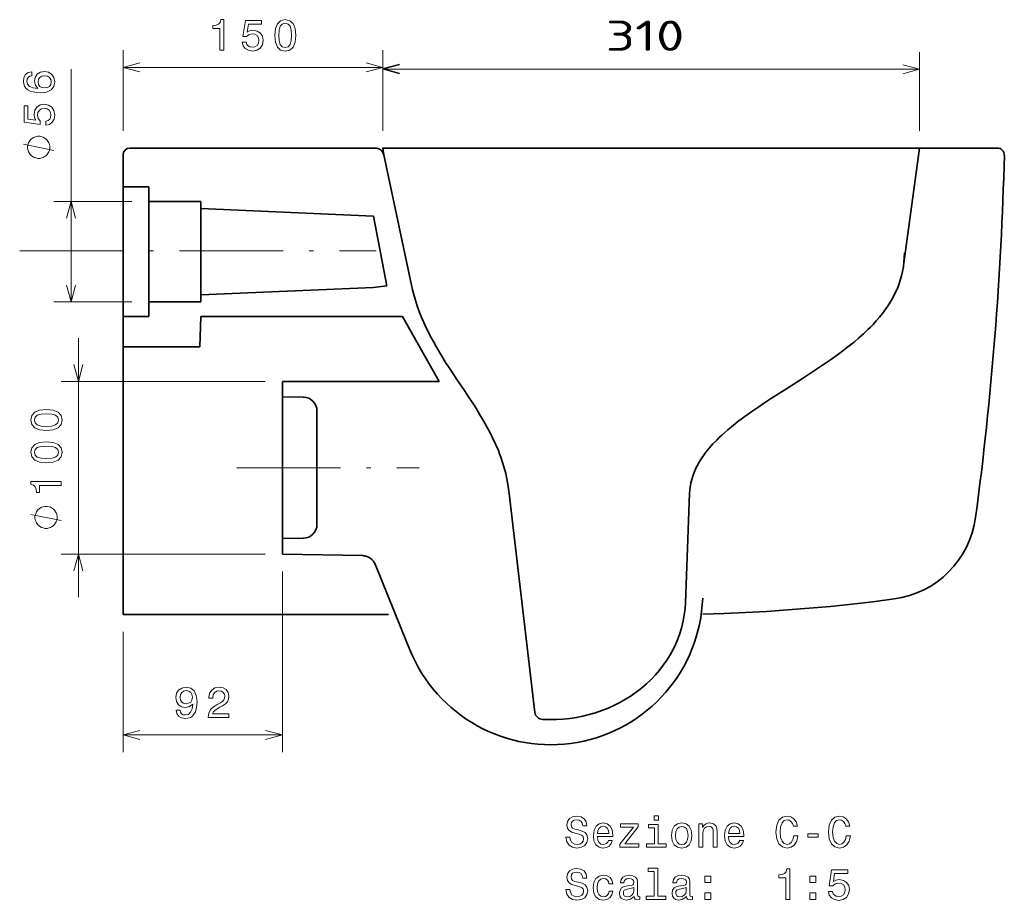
# Model space of a CAD drawing. Extents: x 16 to 394, y 38 to 259.
# Tile 3 of 4: x 276 to 390, y 38 to 140. Entities that reach past the tile are written whole.
import ezdxf
from ezdxf.enums import TextEntityAlignment as Align

# ---------------------------------------------------------------- set-up
doc = ezdxf.new("R2010")
doc.units = 0
doc.linetypes.add('DASHDOT', pattern=[18.5, 12, -3, 0.5, -3])
doc.layers.get('0').update_dxf_attribs({"lineweight": 13})
doc.styles.get("Standard").update_dxf_attribs({"font": 'isocp.shx'})

# ---------------------------------------------------------------- blocks, each defined once
blk = doc.blocks.new('BLOCK2')
at = {"color": 7, "lineweight": 13, "ltscale": 0.227694}
for p, q in [((315.57, 127.12), (315.57, 136.23)), ((377.67, 127.12), (377.67, 136.23))]:
    blk.add_line(p, q, dxfattribs=at)
at = {"color": 7, "lineweight": 13}
blk.add_line((315.57, 134.23), (377.67, 134.23), dxfattribs=at)
for points in [[(317.5, 134.74), (315.57, 134.23), (317.5, 133.71)], [(375.74, 133.71), (377.67, 134.23), (375.74, 134.74)]]:
    blk.add_lwpolyline(points, dxfattribs=at)
blk.add_text('310', height=3.5, dxfattribs=at).set_placement((341.37, 136.37), (350.48, 136.37), align=Align.FIT)

msp = doc.modelspace()

# ---------------------------------------------------------------- linework, layer by layer
at = {"color": 7, "lineweight": 13, "ltscale": 0.233304}
for p, q in [((287.89, 127.12), (287.89, 136.45)), ((317.95, 127.12), (317.95, 136.45))]:
    msp.add_line(p, q, dxfattribs=at)
at = {"color": 7, "lineweight": 13, "ltscale": 0.229975}
msp.add_line((317.95, 127.12), (317.95, 136.32), dxfattribs=at)
at = {"color": 7, "lineweight": 13}
for p, q in [((281.88, 107.32), (281.88, 134.26)), ((287.89, 134.45), (317.95, 134.45)), ((282.73, 73.11), (282.73, 103.11)), ((304.33, 98.11), (280.73, 98.11)), ((304.33, 78.11), (280.73, 78.11)), ((306.33, 76.11), (306.33, 55.18))]:
    msp.add_line(p, q, dxfattribs=at)
at = {"color": 7, "lineweight": 13, "ltscale": 0.089233}
for p, q in [((279.88, 124.85), (276.38, 125.55)), ((280.73, 82.01), (277.23, 82.71))]:
    msp.add_line(p, q, dxfattribs=at)
at = {"color": 7, "lineweight": 35}
for p, q in [((287.89, 124.32), (287.89, 102.11)), ((317.95, 125.12), (381.7, 125.12)), ((287.89, 102.11), (287.89, 71.12)), ((306.33, 98.11), (306.33, 78.11)), ((332.57, 85.12), (335.53, 59.78)), ((295.69, 71.12), (318.62, 71.12))]:
    msp.add_line(p, q, dxfattribs=at)
at = {"color": 7, "lineweight": 35, "ltscale": 0.222063}
msp.add_line((288.69, 125.12), (297.58, 125.12), dxfattribs=at)
at = {"color": 7, "lineweight": 35, "ltscale": 0.487693}
msp.add_line((297.58, 125.12), (317.08, 125.12), dxfattribs=at)
at = {"color": 7, "lineweight": 35, "ltscale": 0.019997}
msp.add_line((318.06, 124.33), (317.95, 125.12), dxfattribs=at)
at = {"color": 7, "lineweight": 35, "ltscale": 0.385945}
msp.add_line((321.27, 109.23), (318.06, 124.33), dxfattribs=at)
at = {"color": 7, "lineweight": 35, "ltscale": 0.336628}
msp.add_line((378.24, 111.78), (380.05, 125.12), dxfattribs=at)
at = {"color": 7, "lineweight": 35, "ltscale": 0.184252}
msp.add_line((381.7, 125.12), (389.07, 125.12), dxfattribs=at)
at = {"color": 7, "lineweight": 35, "ltscale": 0.075008}
for p, q in [((290.89, 120.62), (287.89, 120.62)), ((290.89, 105.62), (287.89, 105.62))]:
    msp.add_line(p, q, dxfattribs=at)
at = {"color": 7, "lineweight": 35, "ltscale": 0.04253}
for p, q in [((290.89, 118.92), (290.89, 120.62)), ((290.89, 118.92), (290.89, 120.62)), ((290.89, 105.62), (290.89, 107.32)), ((290.89, 105.62), (290.89, 107.32))]:
    msp.add_line(p, q, dxfattribs=at)
at = {"color": 7, "lineweight": 13, "ltscale": 0.225343}
for p, q in [((288.89, 118.92), (279.88, 118.92)), ((288.89, 107.32), (279.88, 107.32))]:
    msp.add_line(p, q, dxfattribs=at)
at = {"color": 7, "lineweight": 35, "ltscale": 0.29}
msp.add_line((290.89, 118.92), (290.89, 107.32), dxfattribs=at)
at = {"color": 7, "lineweight": 35, "ltscale": 0.150027}
for p, q in [((290.89, 118.92), (296.9, 118.92)), ((290.89, 118.92), (296.9, 118.92)), ((290.89, 107.32), (296.9, 107.32)), ((290.89, 107.32), (296.9, 107.32))]:
    msp.add_line(p, q, dxfattribs=at)
at = {"color": 7, "lineweight": 35, "ltscale": 0.02}
for p, q in [((296.9, 118.12), (296.9, 118.92)), ((296.9, 118.12), (296.9, 118.92)), ((296.9, 107.32), (296.9, 108.12)), ((296.9, 107.32), (296.9, 108.12))]:
    msp.add_line(p, q, dxfattribs=at)
at = {"color": 7, "lineweight": 35, "ltscale": 0.250001}
msp.add_line((296.9, 118.12), (296.9, 108.12), dxfattribs=at)
at = {"color": 7, "lineweight": 35, "ltscale": 0.5}
for p, q in [((316.88, 117.25), (296.9, 118.12)), ((316.88, 117.25), (296.9, 118.12)), ((316.88, 108.99), (296.9, 108.12)), ((316.88, 108.99), (296.9, 108.12))]:
    msp.add_line(p, q, dxfattribs=at)
at = {"color": 7, "lineweight": 35, "ltscale": 0.205919}
msp.add_line((316.88, 117.25), (318.4, 109.15), dxfattribs=at)
at = {"color": 7, "linetype": 'DASHDOT', "lineweight": 13}
for p, q in [((275.93, 113.22), (317.18, 113.22)), ((301.06, 88.11), (322.14, 88.11))]:
    msp.add_line(p, q, dxfattribs=at)
at = {"color": 7, "lineweight": 35, "ltscale": 0.038209}
msp.add_line((316.88, 108.99), (318.4, 109.15), dxfattribs=at)
at = {"color": 7, "lineweight": 35, "ltscale": 0.087607}
msp.add_line((296.77, 102.11), (296.9, 105.62), dxfattribs=at)
msp.add_line((296.77, 102.11), (296.9, 105.62), dxfattribs=at)
at = {"color": 7, "lineweight": 35, "ltscale": 0.185577}
msp.add_line((304.32, 105.62), (296.9, 105.62), dxfattribs=at)
msp.add_line((304.32, 105.62), (296.9, 105.62), dxfattribs=at)
at = {"color": 7, "lineweight": 35, "ltscale": 0.398129}
msp.add_line((320.24, 105.62), (304.32, 105.62), dxfattribs=at)
msp.add_line((320.24, 105.62), (304.32, 105.62), dxfattribs=at)
at = {"color": 7, "lineweight": 35, "ltscale": 0.215222}
msp.add_line((320.24, 105.62), (324.47, 98.11), dxfattribs=at)
at = {"color": 7, "lineweight": 35, "ltscale": 0.221979}
msp.add_line((287.89, 102.11), (296.77, 102.11), dxfattribs=at)
msp.add_line((287.89, 102.11), (296.77, 102.11), dxfattribs=at)
at = {"color": 7, "lineweight": 35, "ltscale": 0.453516}
msp.add_line((306.33, 98.11), (324.47, 98.11), dxfattribs=at)
at = {"color": 7, "lineweight": 35, "ltscale": 0.044893}
for p, q in [((306.33, 96.32), (306.33, 98.11)), ((306.33, 78.11), (306.33, 79.91))]:
    msp.add_line(p, q, dxfattribs=at)
at = {"color": 7, "lineweight": 35, "ltscale": 0.060745}
for p, q in [((308.75, 96.28), (306.33, 96.32)), ((308.75, 79.95), (306.33, 79.91))]:
    msp.add_line(p, q, dxfattribs=at)
at = {"color": 7, "lineweight": 35, "ltscale": 0.225415}
msp.add_line((310.33, 85.66), (310.33, 94.68), dxfattribs=at)
at = {"color": 7, "lineweight": 35, "ltscale": 0.102663}
msp.add_line((310.33, 81.55), (310.33, 85.66), dxfattribs=at)
at = {"color": 7, "lineweight": 35, "ltscale": 0.316013}
msp.add_line((352.97, 72.49), (353.46, 85.12), dxfattribs=at)
at = {"color": 7, "lineweight": 35, "ltscale": 0.232356}
msp.add_line((315.62, 77.94), (306.33, 78.11), dxfattribs=at)
at = {"color": 7, "lineweight": 35, "ltscale": 0.244173}
msp.add_line((320.74, 67.88), (317.07, 76.94), dxfattribs=at)
at = {"color": 7, "lineweight": 35, "ltscale": 0.19492}
msp.add_line((295.69, 71.12), (287.89, 71.12), dxfattribs=at)
at = {"color": 7, "lineweight": 13, "ltscale": 0.348521}
msp.add_line((287.89, 69.12), (287.89, 55.18), dxfattribs=at)
at = {"color": 7, "lineweight": 35, "ltscale": 0.023075}
msp.add_line((321.08, 67.03), (320.74, 67.88), dxfattribs=at)
at = {"color": 7, "lineweight": 13, "ltscale": 0.460792}
msp.add_line((287.89, 57.18), (306.33, 57.18), dxfattribs=at)
at = {"color": 7, "lineweight": 13}
for points in [[(299.1, 136.45), (299.55, 136.45), (299.55, 139.98), (299.21, 139.98), (299.12, 139.67), (298.94, 139.46), (298.66, 139.34), (298.28, 139.3), (298.28, 138.94), (299.1, 138.94)], [(301.67, 137.36), (301.78, 136.95), (302.03, 136.63), (302.39, 136.43), (302.86, 136.35), (303.37, 136.44), (303.76, 136.69), (304.02, 137.08), (304.11, 137.59), (304.03, 138.06), (303.78, 138.42), (303.41, 138.66), (302.92, 138.75), (302.54, 138.69), (302.25, 138.52), (302.39, 139.46), (303.92, 139.46), (303.92, 139.88), (302.05, 139.88), (301.77, 138.02), (302.18, 138.02), (302.47, 138.26), (302.84, 138.34), (303.16, 138.29), (303.41, 138.13), (303.57, 137.88), (303.62, 137.56), (303.57, 137.24), (303.41, 137), (303.16, 136.84), (302.84, 136.78), (302.57, 136.82), (302.37, 136.94), (302.22, 137.12), (302.14, 137.36)], [(305.44, 138.16), (305.52, 137.37), (305.76, 136.8), (306.13, 136.46), (306.66, 136.35), (307.18, 136.46), (307.56, 136.8), (307.79, 137.37), (307.87, 138.16), (307.79, 138.95), (307.69, 139.26), (307.56, 139.52), (307.18, 139.86), (306.66, 139.98), (306.13, 139.86), (305.76, 139.51), (305.52, 138.95)], [(305.93, 138.16), (305.97, 138.77), (306.09, 139.21), (306.32, 139.47), (306.66, 139.56), (306.99, 139.47), (307.22, 139.21), (307.34, 138.77), (307.38, 138.16), (307.34, 137.55), (307.22, 137.11), (306.99, 136.85), (306.66, 136.76), (306.32, 136.85), (306.09, 137.11), (305.97, 137.55)], [(277.32, 133.95), (276.91, 133.85), (276.61, 133.63), (276.42, 133.29), (276.36, 132.84), (276.39, 132.55), (276.49, 132.29), (276.64, 132.06), (276.86, 131.87), (277.14, 131.72), (277.48, 131.61), (277.88, 131.54), (278.33, 131.52), (279.04, 131.6), (279.56, 131.85), (279.88, 132.24), (279.98, 132.79), (279.89, 133.28), (279.65, 133.65), (279.28, 133.89), (278.81, 133.98), (278.33, 133.89), (277.96, 133.66), (277.73, 133.3), (277.65, 132.86), (277.75, 132.38), (278.03, 132.02), (277.48, 132.1), (277.08, 132.26), (276.84, 132.51), (276.76, 132.85), (276.8, 133.1), (276.91, 133.29), (277.09, 133.42), (277.32, 133.48)], [(278.81, 133.49), (279.13, 133.43), (279.37, 133.29), (279.53, 133.07), (279.58, 132.78), (279.53, 132.49), (279.38, 132.26), (279.13, 132.11), (278.82, 132.07), (278.5, 132.12), (278.27, 132.26), (278.12, 132.49), (278.06, 132.8), (278.12, 133.08), (278.26, 133.29), (278.5, 133.43)], [(278.97, 127.75), (279.38, 127.86), (279.7, 128.11), (279.91, 128.47), (279.98, 128.94), (279.89, 129.45), (279.64, 129.84), (279.25, 130.1), (278.75, 130.19), (278.28, 130.11), (277.91, 129.86), (277.67, 129.49), (277.59, 129), (277.65, 128.62), (277.81, 128.33), (276.87, 128.47), (276.87, 130), (276.46, 130), (276.46, 128.13), (278.31, 127.85), (278.31, 128.26), (278.07, 128.55), (277.99, 128.92), (278.04, 129.24), (278.21, 129.49), (278.45, 129.65), (278.77, 129.7), (279.09, 129.65), (279.34, 129.49), (279.49, 129.24), (279.55, 128.92), (279.51, 128.65), (279.4, 128.45), (279.21, 128.3), (278.97, 128.22)], [(278.13, 126.48), (278.01, 126.48), (277.78, 126.43), (277.61, 126.37), (277.49, 126.31), (277.31, 126.19), (277.14, 126.02), (277.02, 125.84), (276.96, 125.73), (276.91, 125.55), (276.85, 125.32), (276.85, 125.2), (276.85, 125.08), (276.91, 124.85), (276.96, 124.68), (277.02, 124.56), (277.14, 124.38), (277.31, 124.21), (277.49, 124.09), (277.61, 124.03), (277.78, 123.98), (278.01, 123.92), (278.13, 123.92), (278.25, 123.92), (278.48, 123.98), (278.66, 124.03), (278.77, 124.09), (278.95, 124.21), (279.12, 124.38), (279.24, 124.56), (279.3, 124.68), (279.36, 124.85), (279.41, 125.08), (279.41, 125.2), (279.41, 125.32), (279.36, 125.55), (279.3, 125.73), (279.24, 125.84), (279.12, 126.02), (278.95, 126.19), (278.77, 126.31), (278.66, 126.37), (278.48, 126.43), (278.25, 126.48)], [(279.02, 92.42), (279.81, 92.49), (280.38, 92.73), (280.72, 93.11), (280.83, 93.63), (280.72, 94.15), (280.38, 94.53), (279.81, 94.76), (279.02, 94.84), (278.24, 94.76), (277.92, 94.67), (277.67, 94.53), (277.32, 94.15), (277.21, 93.63), (277.32, 93.11), (277.67, 92.73), (278.24, 92.49)], [(279.02, 92.9), (278.41, 92.94), (277.97, 93.07), (277.72, 93.3), (277.63, 93.63), (277.72, 93.97), (277.97, 94.19), (278.41, 94.32), (279.02, 94.36), (279.64, 94.32), (280.08, 94.19), (280.33, 93.97), (280.42, 93.63), (280.33, 93.3), (280.08, 93.07), (279.64, 92.94)], [(279.02, 88.68), (279.81, 88.76), (280.38, 89), (280.72, 89.37), (280.83, 89.9), (280.72, 90.42), (280.38, 90.8), (279.81, 91.03), (279.02, 91.11), (278.24, 91.03), (277.92, 90.93), (277.67, 90.8), (277.32, 90.42), (277.21, 89.9), (277.32, 89.37), (277.67, 89), (278.24, 88.76)], [(279.02, 89.17), (278.41, 89.21), (277.97, 89.33), (277.72, 89.56), (277.63, 89.9), (277.72, 90.23), (277.97, 90.46), (278.41, 90.58), (279.02, 90.62), (279.64, 90.58), (280.08, 90.46), (280.33, 90.23), (280.42, 89.9), (280.33, 89.56), (280.08, 89.33), (279.64, 89.21)], [(280.73, 86.07), (280.73, 86.53), (277.21, 86.53), (277.21, 86.19), (277.51, 86.1), (277.72, 85.91), (277.84, 85.64), (277.88, 85.25), (278.24, 85.25), (278.24, 86.07)], [(278.98, 83.64), (278.87, 83.64), (278.63, 83.59), (278.46, 83.53), (278.34, 83.47), (278.17, 83.35), (277.99, 83.18), (277.87, 83), (277.82, 82.89), (277.76, 82.71), (277.7, 82.48), (277.7, 82.36), (277.7, 82.24), (277.76, 82.01), (277.82, 81.84), (277.87, 81.72), (277.99, 81.54), (278.17, 81.37), (278.34, 81.25), (278.46, 81.19), (278.63, 81.14), (278.87, 81.08), (278.98, 81.08), (279.1, 81.08), (279.33, 81.14), (279.51, 81.19), (279.62, 81.25), (279.8, 81.37), (279.97, 81.54), (280.09, 81.72), (280.15, 81.84), (280.21, 82.01), (280.27, 82.24), (280.27, 82.36), (280.27, 82.48), (280.21, 82.71), (280.15, 82.89), (280.09, 83), (279.97, 83.18), (279.8, 83.35), (279.62, 83.47), (279.51, 83.53), (279.33, 83.59), (279.1, 83.64)], [(294.03, 60.05), (294.11, 59.65), (294.32, 59.34), (294.67, 59.15), (295.12, 59.08), (295.42, 59.11), (295.69, 59.2), (295.91, 59.36), (296.1, 59.58), (296.26, 59.86), (296.37, 60.2), (296.43, 60.6), (296.46, 61.05), (296.37, 61.76), (296.12, 62.28), (295.73, 62.59), (295.19, 62.7), (294.7, 62.61), (294.32, 62.37), (294.08, 62), (294, 61.53), (294.08, 61.04), (294.32, 60.68), (294.67, 60.44), (295.12, 60.37), (295.59, 60.46), (295.95, 60.76), (295.87, 60.2), (295.71, 59.8), (295.46, 59.56), (295.13, 59.49), (294.86, 59.52), (294.67, 59.63), (294.55, 59.81), (294.5, 60.05)], [(297.75, 59.18), (300.15, 59.18), (300.15, 59.61), (298.25, 59.61), (298.36, 59.85), (298.54, 60.05), (299.1, 60.4), (299.4, 60.56), (299.73, 60.77), (299.97, 61.02), (300.1, 61.32), (300.15, 61.66), (300.07, 62.08), (299.83, 62.42), (299.47, 62.63), (299, 62.7), (298.51, 62.62), (298.15, 62.38), (297.91, 62), (297.83, 61.5), (297.83, 61.43), (298.29, 61.43), (298.29, 61.47), (298.33, 61.82), (298.47, 62.07), (298.69, 62.23), (298.97, 62.29), (299.27, 62.23), (299.48, 62.11), (299.62, 61.91), (299.67, 61.67), (299.64, 61.43), (299.54, 61.24), (299.38, 61.06), (299.16, 60.91), (298.86, 60.75), (298.37, 60.44), (298.02, 60.11), (297.81, 59.7), (297.75, 59.19)], [(294.49, 61.53), (294.54, 61.85), (294.68, 62.09), (294.9, 62.25), (295.19, 62.31), (295.49, 62.25), (295.72, 62.09), (295.86, 61.85), (295.91, 61.54), (295.86, 61.22), (295.72, 60.98), (295.48, 60.84), (295.18, 60.79), (294.9, 60.84), (294.68, 60.98), (294.54, 61.22)], [(339.6, 45.34), (339.15, 45.34), (339.25, 44.8), (339.5, 44.41), (339.89, 44.17), (340.41, 44.09), (340.93, 44.17), (341.32, 44.39), (341.57, 44.74), (341.66, 45.2), (341.58, 45.61), (341.37, 45.88), (341.03, 46.05), (340.57, 46.18), (340.17, 46.28), (339.92, 46.39), (339.77, 46.55), (339.73, 46.8), (339.77, 47.03), (339.9, 47.2), (340.1, 47.32), (340.38, 47.36), (340.66, 47.31), (340.89, 47.17), (341.03, 46.95), (341.1, 46.64), (341.56, 46.64), (341.56, 46.65), (341.48, 47.12), (341.24, 47.48), (340.87, 47.7), (340.37, 47.77), (339.91, 47.7), (339.56, 47.49), (339.33, 47.16), (339.25, 46.73), (339.32, 46.36), (339.51, 46.1), (339.81, 45.93), (340.23, 45.8), (340.63, 45.68), (340.94, 45.57), (341.13, 45.41), (341.19, 45.15), (341.13, 44.88), (340.98, 44.68), (340.74, 44.55), (340.43, 44.51), (340.09, 44.57), (339.83, 44.73), (339.66, 44.99)], [(342.78, 45.41), (344.56, 45.41), (344.56, 45.61), (344.48, 46.19), (344.26, 46.63), (343.91, 46.89), (343.44, 46.99), (342.98, 46.89), (342.63, 46.6), (342.4, 46.14), (342.32, 45.54), (342.39, 44.92), (342.62, 44.46), (342.97, 44.18), (343.42, 44.09), (343.82, 44.15), (344.14, 44.32), (344.38, 44.6), (344.51, 44.96), (344.07, 44.96), (343.98, 44.76), (343.85, 44.61), (343.48, 44.48), (343.19, 44.54), (342.97, 44.72), (342.83, 45), (342.78, 45.39)], [(346.97, 46.52), (345.39, 44.52), (345.39, 44.18), (347.59, 44.18), (347.59, 44.56), (345.95, 44.56), (347.52, 46.55), (347.52, 46.89), (345.47, 46.89), (345.47, 46.52)], [(349.82, 44.56), (349.82, 46.8), (348.68, 46.8), (348.68, 46.42), (349.38, 46.42), (349.38, 44.56), (348.47, 44.56), (348.47, 44.18), (350.74, 44.18), (350.74, 44.56)], [(349.84, 47.8), (349.37, 47.8), (349.37, 47.3), (349.84, 47.3)], [(351.37, 45.53), (351.45, 44.92), (351.68, 44.46), (352.05, 44.18), (352.55, 44.09), (353.04, 44.18), (353.4, 44.46), (353.64, 44.91), (353.72, 45.53), (353.64, 46.15), (353.4, 46.61), (353.04, 46.89), (352.55, 46.99), (352.05, 46.89), (351.68, 46.6), (351.45, 46.15)], [(354.54, 44.18), (354.98, 44.18), (354.98, 45.75), (355.03, 46.1), (355.17, 46.37), (355.4, 46.53), (355.7, 46.59), (355.94, 46.54), (356.1, 46.4), (356.17, 46.17), (356.2, 45.87), (356.2, 44.18), (356.64, 44.18), (356.64, 45.96), (356.62, 46.32), (356.53, 46.62), (356.23, 46.89), (355.77, 46.99), (355.51, 46.95), (355.29, 46.86), (355.11, 46.69), (354.96, 46.48), (354.96, 46.89), (354.54, 46.89)], [(357.96, 45.41), (359.74, 45.41), (359.74, 45.61), (359.66, 46.19), (359.44, 46.63), (359.09, 46.89), (358.62, 46.99), (358.16, 46.89), (357.81, 46.6), (357.58, 46.14), (357.5, 45.54), (357.57, 44.92), (357.8, 44.46), (358.15, 44.18), (358.6, 44.09), (359, 44.15), (359.32, 44.32), (359.56, 44.6), (359.69, 44.96), (359.25, 44.96), (359.16, 44.76), (359.03, 44.61), (358.66, 44.48), (358.37, 44.54), (358.15, 44.72), (358.01, 45), (357.96, 45.39)], [(365.51, 45.48), (365.41, 45.06), (365.24, 44.76), (365.01, 44.57), (364.74, 44.51), (364.41, 44.6), (364.15, 44.87), (363.98, 45.32), (363.92, 45.93), (363.98, 46.54), (364.15, 46.99), (364.4, 47.26), (364.74, 47.36), (364.98, 47.31), (365.18, 47.17), (365.35, 46.94), (365.46, 46.63), (365.94, 46.63), (365.78, 47.11), (365.52, 47.47), (365.16, 47.7), (364.74, 47.78), (364.2, 47.65), (363.79, 47.3), (363.53, 46.72), (363.44, 45.93), (363.53, 45.15), (363.79, 44.57), (364.2, 44.21), (364.74, 44.09), (365.2, 44.18), (365.58, 44.45), (365.85, 44.89), (365.99, 45.48)], [(371.58, 45.48), (371.48, 45.06), (371.31, 44.76), (371.08, 44.57), (370.81, 44.51), (370.48, 44.6), (370.22, 44.87), (370.05, 45.32), (370, 45.93), (370.05, 46.54), (370.22, 46.99), (370.47, 47.26), (370.81, 47.36), (371.05, 47.31), (371.26, 47.17), (371.42, 46.94), (371.53, 46.63), (372.01, 46.63), (371.86, 47.11), (371.59, 47.47), (371.24, 47.7), (370.81, 47.78), (370.27, 47.65), (369.86, 47.3), (369.6, 46.72), (369.51, 45.93), (369.6, 45.15), (369.86, 44.57), (370.27, 44.21), (370.81, 44.09), (371.28, 44.18), (371.65, 44.45), (371.92, 44.89), (372.06, 45.48)], [(342.78, 45.78), (342.84, 46.13), (342.97, 46.39), (343.18, 46.54), (343.45, 46.6), (343.72, 46.54), (343.93, 46.39), (344.05, 46.13), (344.1, 45.78)], [(351.82, 45.54), (351.87, 45.99), (352.01, 46.32), (352.24, 46.52), (352.55, 46.59), (352.85, 46.52), (353.08, 46.33), (353.22, 45.99), (353.27, 45.54), (353.22, 45.08), (353.08, 44.75), (352.85, 44.55), (352.55, 44.48), (352.24, 44.55), (352.01, 44.75), (351.87, 45.08)], [(357.96, 45.78), (358.02, 46.13), (358.15, 46.39), (358.36, 46.54), (358.63, 46.6), (358.9, 46.54), (359.11, 46.39), (359.23, 46.13), (359.28, 45.78)], [(367.12, 45.34), (368.34, 45.34), (368.34, 45.74), (367.12, 45.74)], [(339.6, 39.29), (339.15, 39.29), (339.25, 38.76), (339.5, 38.36), (339.89, 38.13), (340.41, 38.04), (340.93, 38.12), (341.32, 38.34), (341.57, 38.69), (341.66, 39.15), (341.58, 39.56), (341.37, 39.83), (341.03, 40.01), (340.57, 40.14), (340.17, 40.23), (339.92, 40.34), (339.77, 40.51), (339.73, 40.76), (339.77, 40.98), (339.9, 41.16), (340.1, 41.27), (340.38, 41.31), (340.66, 41.26), (340.89, 41.13), (341.03, 40.9), (341.1, 40.59), (341.56, 40.59), (341.56, 40.6), (341.48, 41.08), (341.24, 41.43), (340.87, 41.65), (340.37, 41.73), (339.91, 41.65), (339.56, 41.44), (339.33, 41.11), (339.25, 40.69), (339.32, 40.31), (339.51, 40.05), (339.81, 39.88), (340.23, 39.75), (340.63, 39.63), (340.94, 39.52), (341.13, 39.36), (341.19, 39.1), (341.13, 38.83), (340.98, 38.63), (340.74, 38.5), (340.43, 38.46), (340.09, 38.52), (339.83, 38.68), (339.66, 38.94)], [(349.35, 41.38), (349.35, 38.51), (348.44, 38.51), (348.44, 38.14), (350.7, 38.14), (350.7, 38.51), (349.79, 38.51), (349.79, 41.76), (348.65, 41.76), (348.65, 41.38)], [(364.6, 38.14), (365.06, 38.14), (365.06, 41.66), (364.72, 41.66), (364.62, 41.35), (364.44, 41.15), (364.17, 41.03), (363.78, 40.98), (363.78, 40.63), (364.6, 40.63)], [(369.51, 39.05), (369.62, 38.63), (369.87, 38.31), (370.23, 38.11), (370.7, 38.03), (371.21, 38.13), (371.6, 38.37), (371.86, 38.77), (371.95, 39.27), (371.87, 39.74), (371.62, 40.11), (371.25, 40.34), (370.76, 40.43), (370.38, 40.37), (370.09, 40.2), (370.23, 41.15), (371.76, 41.15), (371.76, 41.56), (369.89, 41.56), (369.61, 39.7), (370.02, 39.7), (370.31, 39.94), (370.68, 40.03), (371, 39.97), (371.25, 39.81), (371.41, 39.56), (371.46, 39.24), (371.41, 38.93), (371.25, 38.68), (371, 38.52), (370.68, 38.47), (370.41, 38.5), (370.21, 38.62), (370.06, 38.8), (369.98, 39.05)], [(344.12, 39.95), (344.56, 39.95), (344.47, 40.35), (344.25, 40.67), (343.91, 40.86), (343.47, 40.94), (342.99, 40.84), (342.62, 40.56), (342.39, 40.1), (342.31, 39.48), (342.38, 38.87), (342.61, 38.42), (342.97, 38.14), (343.46, 38.04), (343.89, 38.12), (344.23, 38.33), (344.46, 38.66), (344.56, 39.1), (344.14, 39.1), (344.06, 38.82), (343.92, 38.61), (343.72, 38.48), (343.47, 38.44), (343.17, 38.5), (342.94, 38.71), (342.81, 39.03), (342.76, 39.5), (342.81, 39.95), (342.95, 40.28), (343.18, 40.48), (343.47, 40.55), (343.74, 40.51), (343.93, 40.39), (344.06, 40.2)], [(347.04, 38.49), (347.04, 38.47), (347.06, 38.3), (347.14, 38.18), (347.46, 38.08), (347.7, 38.13), (347.7, 38.47), (347.6, 38.45), (347.46, 38.52), (347.43, 38.72), (347.43, 40.12), (347.37, 40.48), (347.19, 40.73), (346.89, 40.88), (346.45, 40.94), (346.03, 40.88), (345.72, 40.71), (345.52, 40.44), (345.46, 40.09), (345.46, 40.06), (345.85, 40.06), (345.89, 40.27), (346, 40.42), (346.18, 40.51), (346.44, 40.55), (346.69, 40.52), (346.86, 40.45), (346.97, 40.31), (347, 40.13), (346.98, 39.92), (346.9, 39.81), (346.7, 39.76), (346.32, 39.72), (345.89, 39.63), (345.58, 39.47), (345.4, 39.22), (345.34, 38.85), (345.39, 38.51), (345.55, 38.27), (345.8, 38.11), (346.15, 38.05), (346.62, 38.16)], [(353.11, 38.49), (353.11, 38.47), (353.14, 38.3), (353.21, 38.18), (353.53, 38.08), (353.78, 38.13), (353.78, 38.47), (353.67, 38.45), (353.53, 38.52), (353.5, 38.72), (353.5, 40.12), (353.44, 40.48), (353.27, 40.73), (352.96, 40.88), (352.53, 40.94), (352.1, 40.88), (351.79, 40.71), (351.59, 40.44), (351.53, 40.09), (351.53, 40.06), (351.93, 40.06), (351.96, 40.27), (352.07, 40.42), (352.25, 40.51), (352.51, 40.55), (352.76, 40.52), (352.93, 40.45), (353.04, 40.31), (353.08, 40.13), (353.06, 39.92), (352.97, 39.81), (352.77, 39.76), (352.39, 39.72), (351.96, 39.63), (351.65, 39.47), (351.47, 39.22), (351.42, 38.85), (351.47, 38.51), (351.62, 38.27), (351.88, 38.11), (352.22, 38.05), (352.69, 38.16)], [(355.23, 40.09), (355.93, 40.09), (355.93, 40.84), (355.23, 40.84)], [(367.38, 40.09), (368.07, 40.09), (368.07, 40.84), (367.38, 40.84)], [(346.99, 39.08), (346.93, 38.82), (346.77, 38.62), (346.52, 38.49), (346.23, 38.44), (346.04, 38.47), (345.9, 38.55), (345.81, 38.69), (345.79, 38.89), (345.81, 39.06), (345.89, 39.19), (346.21, 39.33), (346.62, 39.39), (346.99, 39.51)], [(353.06, 39.08), (353, 38.82), (352.84, 38.62), (352.6, 38.49), (352.3, 38.44), (352.11, 38.47), (351.97, 38.55), (351.89, 38.69), (351.86, 38.89), (351.88, 39.06), (351.96, 39.19), (352.28, 39.33), (352.69, 39.39), (353.06, 39.51)], [(355.23, 38.14), (355.93, 38.14), (355.93, 38.89), (355.23, 38.89)], [(367.38, 38.14), (368.07, 38.14), (368.07, 38.89), (367.38, 38.89)]]:
    msp.add_lwpolyline(points, close=True, dxfattribs=at)
for points in [[(289.83, 134.97), (287.89, 134.45), (289.83, 133.93)], [(316.02, 133.93), (317.95, 134.45), (316.02, 134.97)], [(319.88, 134.84), (317.95, 134.32), (319.88, 133.8)], [(282.4, 116.99), (281.88, 118.92), (281.36, 116.99)], [(281.36, 109.25), (281.88, 107.32), (282.4, 109.25)], [(282.21, 100.05), (282.73, 98.11), (283.25, 100.05)], [(283.25, 76.18), (282.73, 78.11), (282.21, 76.18)], [(289.83, 57.7), (287.89, 57.18), (289.83, 56.66)], [(304.39, 56.66), (306.33, 57.18), (304.39, 57.7)]]:
    msp.add_lwpolyline(points, dxfattribs=at)
at = {"color": 7, "lineweight": 35}
for points in [[(378.31, 112.98), (378.3, 112.44), (378.26, 111.9), (378.19, 111.37), (378.1, 110.84), (377.98, 110.32), (377.83, 109.81), (377.66, 109.3), (377.46, 108.8), (377.26, 108.36), (377.04, 107.92), (376.8, 107.49), (376.54, 107.07), (376.36, 106.79), (376.17, 106.52), (375.77, 105.98), (375.42, 105.55), (375.06, 105.12), (374.68, 104.71), (374.38, 104.4), (374.08, 104.1), (373.56, 103.61), (373.03, 103.13), (372.48, 102.66), (372.06, 102.32), (371.63, 101.98), (370.98, 101.48), (370.31, 100.99), (369.75, 100.59), (369.18, 100.2), (368.39, 99.66), (367.58, 99.12), (366.65, 98.52), (364.79, 97.33), (363.56, 96.54), (362.94, 96.15), (362.02, 95.55), (361.34, 95.09), (360.67, 94.63), (360.12, 94.24), (359.58, 93.84), (359.05, 93.45), (358.54, 93.04), (357.86, 92.49), (357.52, 92.19), (357.18, 91.89), (356.88, 91.61), (356.59, 91.32), (356.15, 90.86), (355.73, 90.39), (355.34, 89.91), (355.15, 89.66), (354.98, 89.41), (354.67, 88.94), (354.52, 88.7), (354.39, 88.45), (354.26, 88.21), (354.14, 87.96), (353.97, 87.56), (353.82, 87.15), (353.7, 86.73), (353.6, 86.31), (353.53, 85.88), (353.48, 85.5), (353.46, 85.12)], [(321.27, 109.23), (321.39, 108.69), (321.53, 108.17), (321.68, 107.64), (321.8, 107.25), (321.92, 106.86), (322.2, 106.09), (322.51, 105.33), (322.84, 104.58), (323.2, 103.84), (323.58, 103.11), (323.84, 102.63), (324.11, 102.15), (324.68, 101.2), (325.3, 100.19), (325.73, 99.53), (326.61, 98.21), (327.39, 97.04), (327.78, 96.45), (328.36, 95.57), (328.78, 94.91), (329.19, 94.24), (329.5, 93.72), (329.8, 93.2), (330.04, 92.76), (330.28, 92.32), (330.65, 91.58), (331, 90.84), (331.32, 90.09), (331.47, 89.71), (331.61, 89.32), (331.82, 88.71), (332, 88.08), (332.17, 87.45), (332.31, 86.81), (332.43, 86.17), (332.51, 85.65), (332.57, 85.12)], [(354.97, 71.17), (357.44, 71.25), (359.91, 71.35), (362.37, 71.48), (364.84, 71.65), (367.3, 71.84), (369.76, 72.06), (372.21, 72.32), (374.67, 72.6), (377.12, 72.92)]]:
    msp.add_lwpolyline(points, dxfattribs=at)
for centre, radius, start, end in [((288.69, 124.32), 0.8, 90, 180), ((317.08, 124.12), 1, 12, 90), ((-5.4, 134.51), 395.41, 352.4222, 358.5198), ((389.07, 124.32), 0.8, 358.5159, 450), ((308.73, 94.68), 1.6, 0, 89), ((375.65, 83.82), 11, 277.667, 352.423), ((308.73, 81.55), 1.6, 271, 360), ((315.59, 76.33), 1.6, 22.0656, 88.9176), ((337.39, 73.63), 17.59, 202.0422, 358)]:
    msp.add_arc(centre, radius, start, end, dxfattribs=at)
for centre, major_axis, start_param, end_param in [((337.39, 72.98), (15.59, 0), 4.653198, 6.248279), ((336.53, 59.87), (1, 0), 3.246312, 4.653198)]:
    msp.add_ellipse(centre, major_axis=major_axis, ratio=0.9, start_param=start_param, end_param=end_param, dxfattribs=at)
at = {"color": 7, "lineweight": 5}
msp.add_point((317.95, 125.12), dxfattribs=at)

# ---------------------------------------------------------------- block references
at = {"lineweight": 0}
msp.add_blockref('BLOCK2', (2.38, 0), dxfattribs=at)

doc.saveas('drawing.dxf')
